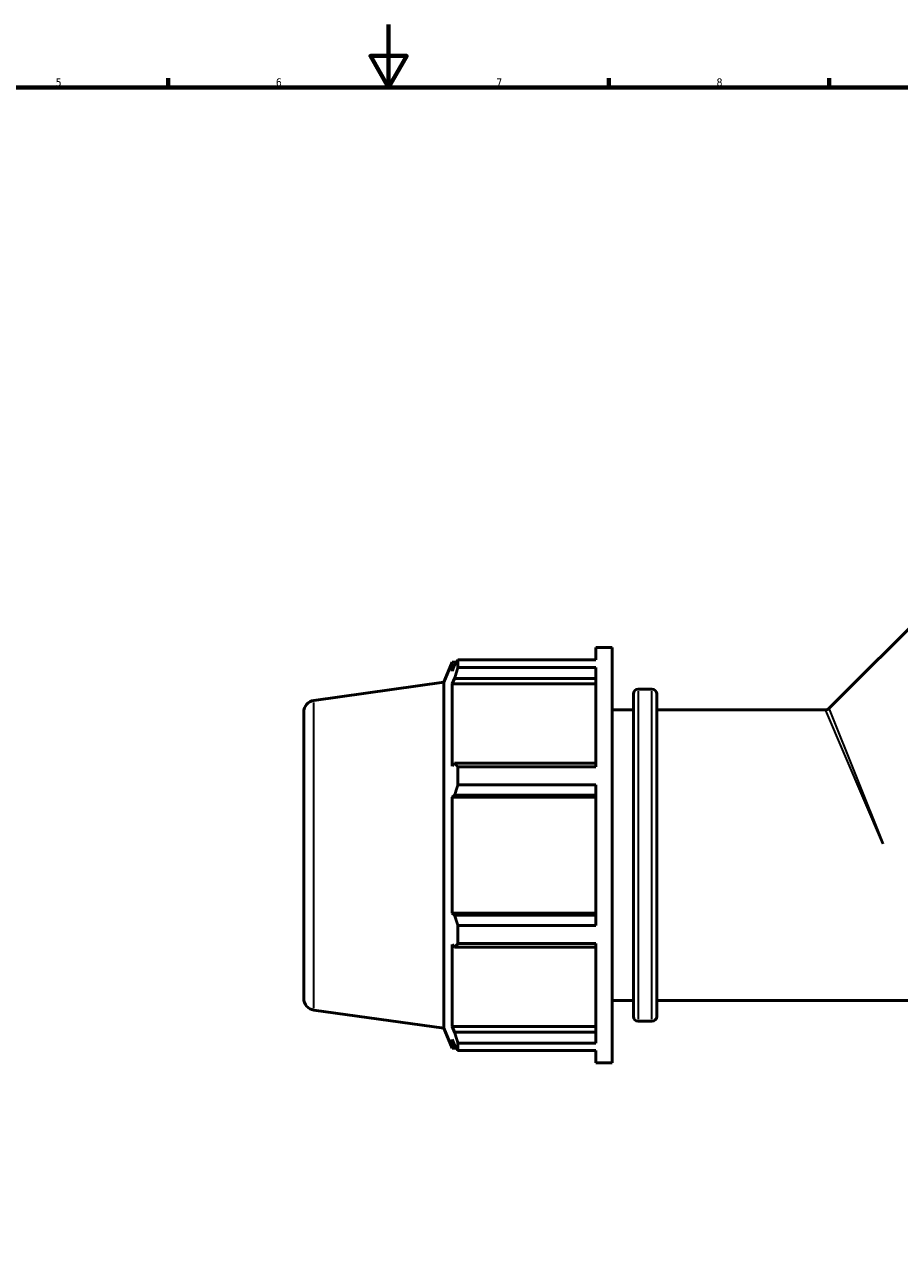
# Model space of a CAD drawing. Header units: millimetres. Extents: x 0 to 1615, y -186 to 1417.
# Tile 4 of 11: x 305 to 583, y 204 to 594. Entities that reach past the tile are written whole.
import ezdxf

# ---------------------------------------------------------------- set-up
doc = ezdxf.new("R2010")
doc.units = ezdxf.units.MM
for name, color, linetype, lineweight in [('Border (ISO)', 7, 'Continuous', 70), ('Visible (ISO)', 7, 'Continuous', 50), ('Visible Narrow (ISO)', 7, 'Continuous', 35)]:
    doc.layers.add(name, color=color, linetype=linetype, lineweight=lineweight)
doc.styles.add('Note Text (ISO)', font='tahoma.ttf')

# ---------------------------------------------------------------- blocks, each defined once
blk = doc.blocks.new('Borders Default Border')
at = {"layer": 'Border (ISO)'}
for p, q in [((350.42, 574), (350.42, 576.9)), ((490.58, 574), (490.58, 576.9)), ((560.67, 574), (560.67, 576.9))]:
    blk.add_line(p, q, dxfattribs=at)
at = {"layer": 'Border (ISO)', "flags": 128}
for points in [[(420.5, 594), (420.5, 574), (414.73, 584), (426.27, 584), (420.5, 574)], [(20, 20), (20, 574), (821, 574), (821, 20), (20, 20)]]:
    blk.add_lwpolyline(points, dxfattribs=at)
at = {"layer": 'Border (ISO)', "color": 232, "true_color": 0xca0064, "char_height": 2.5, "attachment_point": 7, "style": 'Note Text (ISO)'}
for s, insert in [('5', (314.64, 574.35)), ('6', (384.66, 574.35)), ('7', (454.77, 574.4)), ('8', (524.81, 574.34))]:
    blk.add_mtext(s, dxfattribs=dict(at, insert=insert))

msp = doc.modelspace()

# ---------------------------------------------------------------- linework, layer by layer
at = {"layer": 'Visible (ISO)'}
for p, q in [((560.5339, 376.5351), (636.7234, 452.7247)), ((486.3712, 391.9971), (486.3712, 395.8958)), ((486.3712, 395.8958), (491.6512, 395.8958)), ((491.6512, 263.8958), (491.6512, 395.8958)), ((438.1312, 384.9139), (440.7016, 391.2758)), ((440.7016, 391.2758), (440.7016, 388.435)), ((440.7016, 391.2758), (442.1034, 391.2758)), ((441.5016, 390.3233), (440.7016, 388.435)), ((442.5682, 391.9971), (486.3712, 391.9971)), ((442.5682, 389.6105), (442.5682, 391.9971)), ((486.3712, 389.6105), (442.5682, 389.6105)), ((486.3712, 358.0056), (486.3712, 389.6105)), ((396.7593, 379.0995), (438.1312, 384.9139)), ((438.1312, 274.8777), (438.1312, 384.9139)), ((440.7016, 384.3405), (441.5016, 386.0968)), ((440.7016, 384.3405), (440.7016, 358.2379)), ((486.3712, 384.3405), (440.7016, 384.3405)), ((441.5016, 386.0968), (486.3712, 386.0968)), ((499.8412, 382.6958), (504.2746, 382.6958)), ((498.3412, 278.5958), (498.3412, 381.1958)), ((505.7746, 381.1958), (505.7746, 278.5958)), ((393.5312, 375.386), (393.5312, 284.4056)), ((491.6512, 376.0958), (498.3412, 376.0958)), ((505.7746, 376.0958), (559.4732, 376.0958)), ((441.5016, 359.1522), (440.7016, 358.2379)), ((486.3712, 359.1522), (441.5016, 359.1522)), ((442.5682, 358.0056), (486.3712, 358.0056)), ((442.5682, 352.2438), (442.5682, 358.0056)), ((486.3712, 352.2438), (442.5682, 352.2438)), ((486.3712, 307.5478), (486.3712, 352.2438)), ((440.7016, 348.3531), (441.5016, 348.9485)), ((486.3712, 348.3531), (440.7016, 348.3531)), ((440.7016, 348.3531), (440.7016, 311.4385)), ((441.5016, 348.9485), (486.3712, 348.9485)), ((486.3712, 311.4385), (440.7016, 311.4385)), ((441.5016, 310.8431), (440.7016, 311.4385)), ((486.3712, 310.8431), (441.5016, 310.8431)), ((442.5682, 307.5478), (486.3712, 307.5478)), ((442.5682, 301.786), (442.5682, 307.5478)), ((440.7016, 301.5537), (440.7016, 275.4511)), ((440.7016, 301.5537), (441.5016, 300.6394)), ((441.5016, 300.6394), (486.3712, 300.6394)), ((486.3712, 301.786), (442.5682, 301.786)), ((486.3712, 270.1812), (486.3712, 301.786)), ((491.6512, 283.6958), (498.3412, 283.6958)), ((505.7746, 283.6958), (727.2879, 283.6958)), ((396.7593, 280.6921), (438.1312, 274.8777)), ((499.8412, 277.0958), (504.2746, 277.0958)), ((438.1312, 274.8777), (440.7016, 268.5158)), ((486.3712, 275.4511), (440.7016, 275.4511)), ((441.5016, 273.6948), (440.7016, 275.4511)), ((486.3712, 273.6948), (441.5016, 273.6948)), ((440.7016, 271.3567), (440.7016, 268.5158)), ((440.7016, 271.3567), (441.5016, 269.4683)), ((442.5682, 270.1812), (486.3712, 270.1812)), ((442.5682, 267.7946), (442.5682, 270.1812)), ((440.7016, 268.5158), (442.1034, 268.5158)), ((486.3712, 267.7946), (442.5682, 267.7946)), ((486.3712, 263.8958), (486.3712, 267.7946)), ((486.3712, 263.8958), (491.6512, 263.8958))]:
    msp.add_line(p, q, dxfattribs=at)
for centre, radius, start, end in [((499.8412, 381.1958), 1.5, 90, 180), ((504.2746, 381.1958), 1.5, 0, 90), ((397.2812, 375.386), 3.75, 98, 180), ((559.4732, 377.5958), 1.5, 270, 315), ((397.2812, 284.4056), 3.75, 180, 262), ((499.8412, 278.5958), 1.5, 180, 270), ((504.2746, 278.5958), 1.5, 270, 0)]:
    msp.add_arc(centre, radius, start, end, dxfattribs=at)
for points, weights in [([(441.5016, 390.3233), (442.0135, 391.1431), (442.5682, 391.9971)], [1.00316580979, 1.00199071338, 1]), ([(442.5682, 389.6105), (442.0135, 387.8178), (441.5016, 386.0968)], [1, 1.00199071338, 1.0031658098]), ([(441.5016, 359.1522), (442.0135, 358.5906), (442.5682, 358.0056)], [1.00316580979, 1.00199071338, 1]), ([(442.5682, 352.2438), (442.0135, 350.5626), (441.5016, 348.9485)], [1, 1.00199071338, 1.0031658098]), ([(441.5016, 310.8431), (442.0135, 309.2291), (442.5682, 307.5478)], [1.00316580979, 1.00199071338, 1]), ([(442.5682, 301.786), (442.0135, 301.201), (441.5016, 300.6394)], [1, 1.00199071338, 1.0031658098]), ([(441.5016, 273.6948), (442.0135, 271.9738), (442.5682, 270.1812)], [1.00316580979, 1.00199071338, 1]), ([(442.5682, 267.7946), (442.0135, 268.6485), (441.5016, 269.4683)], [1, 1.00199071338, 1.00316580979])]:
    msp.add_rational_spline(points, weights, degree=2, dxfattribs=at)
at = {"layer": 'Visible Narrow (ISO)'}
for p, q in [((396.7593, 281.2979), (396.7593, 378.4937)), ((499.8412, 382.0458), (499.8412, 277.7459)), ((504.2746, 277.7459), (504.2746, 382.0458)), ((577.681, 333.5206), (559.5341, 375.9534)), ((560.5915, 376.3914), (577.7642, 333.5551))]:
    msp.add_line(p, q, dxfattribs=at)

# ---------------------------------------------------------------- block references
msp.add_blockref('Borders Default Border', (0, 0))

doc.saveas('drawing.dxf')
